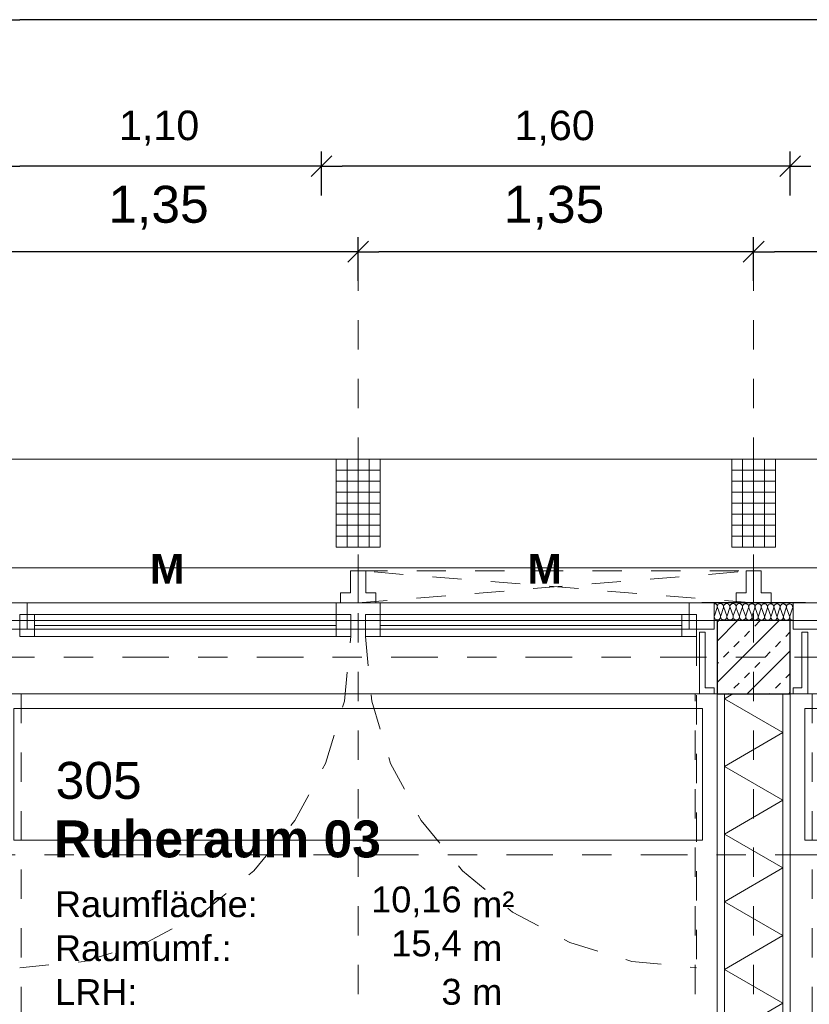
# Model space of a CAD drawing. Header units: metres. Extents: x -45.2 to 14.3, y -31.8 to 10.2.
# Tile 134 of 148: x -10.6 to -7.9, y -1.2 to 2.2. Entities that reach past the tile are written whole.
import ezdxf

# ---------------------------------------------------------------- set-up
doc = ezdxf.new("R2010")
doc.units = ezdxf.units.M
doc.header["$LTSCALE"] = 0.05
for name, pattern in [('1600.2032', [1.6, 0.8, -0.8]), ('Achsen 01', [5.291531, 3.175, -1.058062, 0.352704, -0.705764]), ('gestrichelt - 01', [2, 1, -1]), ('ISO-07 Punktiert', [0.889, 0.127, -0.762]), ('Raster 01', [2, 1, -1]), ('VW-01 Strichlinie kurz', [2, 1, -1])]:
    doc.linetypes.add(name, pattern=pattern)
doc.layers.get('0').update_dxf_attribs({"lineweight": 25})
for name, color, linetype, lineweight, true_color in [('013_Beton und Stahlbetonarbeiten-000 Brüstung', 7, 'Continuous', 9, 0xa6a6a6), ('014_Fassadenarbeiten-000 Aufsicht Betonfertigteile', 7, 'Continuous', 9, 0xc0c0c0), ('014_Fassadenarbeiten-330 mineralische Dämmung', 7, 'Continuous', 9, 0x666666), ('030_Sonnenschutzarbeiten-Bemassung', 7, 'Continuous', 13, 0xff6633), ('030_Sonnenschutzarbeiten-Grundriss', 7, 'Continuous', 13, 0x555555), ('032_Metallarbeiten-Fenster', 7, 'Continuous', 13, 0x444444), ('039_Trockenbauarbeiten-340 Dämmung', 7, 'Continuous', 9, 0xc0c0c0), ('AV1-Achsen', 1, 'Achsen 01', 18, 0xff0000), ('AV1-Einrichtung', 7, 'Continuous', 9, 0xa6a6a6), ('AV1-Raster', 7, 'Raster 01', 9, 0xa6a6a6)]:
    doc.layers.add(name, color=color, linetype=linetype, lineweight=lineweight, true_color=true_color)
for name, color, linetype, lineweight in [('013_Beton und Stahlbetonarbeiten-000 Unterzüge', 7, 'ISO-07 Punktiert', 13), ('013_Beton und Stahlbetonarbeiten-330 Außenstützen', 7, 'Continuous', 25), ('014_Fassadenarbeiten-330 Betonfertigteile vertikal', 7, 'Continuous', 9), ('027_Tischlerarbeiten-330 Innenfensterbänke', 7, 'Continuous', 9), ('030_Sonnenschutzarbeiten-Kasten+Behang', 7, 'Continuous', 5), ('030_Sonnenschutzarbeiten-Motor', 7, 'Continuous', 5), ('039_Trockenbauarbeiten-340 Gipskarton', 7, 'Continuous', 9), ('AV1-Schnitt Achsen', 7, 'Achsen 01', 18), ('AV1-Stempel-Raumstempel', 7, 'Continuous', 9), ('Bemaßung-Bemaßung', 7, 'Continuous', 9)]:
    doc.layers.add(name, color=color, linetype=linetype, lineweight=lineweight)
doc.styles.add('Arial', font='arial.ttf')
doc.styles.add('Arial (bold)', font='arialbd.ttf')

msp = doc.modelspace()

# ---------------------------------------------------------------- linework, layer by layer
at = {"color": 0, "linetype": 'ByBlock', "lineweight": -2}
for p, q in [((-10.675, 2.175), (-10.6043, 2.175)), ((-10.675, 1.675), (-10.6043, 1.675)), ((-9.575, 1.675), (-9.6457, 1.675)), ((-9.575, 1.675), (-9.5043, 1.675)), ((-7.975, 1.675), (-8.0457, 1.675)), ((-7.975, 1.675), (-7.9043, 1.675)), ((-9.45, 1.3835), (-9.5207, 1.3835)), ((-9.45, 1.3835), (-9.3793, 1.3835)), ((-8.1, 1.3835), (-8.1707, 1.3835)), ((-8.1, 1.3835), (-8.0293, 1.3835))]:
    msp.add_line(p, q, dxfattribs=at)
at = {"color": 0, "linetype": 'Continuous', "lineweight": 15}
for p, q in [((-9.5396, 1.7104), (-9.6104, 1.6396)), ((-9.6104, 1.6396), (-9.5396, 1.7104)), ((-7.9396, 1.7104), (-8.0104, 1.6396)), ((-8.0104, 1.6396), (-7.9396, 1.7104)), ((-9.4146, 1.4188), (-9.4854, 1.3481)), ((-9.4854, 1.3481), (-9.4146, 1.4188)), ((-8.0646, 1.4188), (-8.1354, 1.3481)), ((-8.1354, 1.3481), (-8.0646, 1.4188))]:
    msp.add_line(p, q, dxfattribs=at)
at = {"layer": '013_Beton und Stahlbetonarbeiten-000 Brüstung'}
for points in [[(-10.675, -0.125), (-10.675, 0.125), (-8.225, 0.125), (-8.225, -0.125)], [(-7.975, -0.125), (-7.975, 0.125), (-5.525, 0.125), (-5.525, -0.125)]]:
    msp.add_lwpolyline(points, close=True, dxfattribs=at)
at = {"layer": '013_Beton und Stahlbetonarbeiten-000 Unterzüge', "linetype": 'VW-01 Strichlinie kurz'}
for points in [[(-8.225, 0.125), (-8.225, -0.125), (-10.675, -0.125), (-10.675, 0.125)], [(-5.525, 0.125), (-5.525, -0.125), (-7.975, -0.125), (-7.975, 0.125)], [(-11, -5.525), (-11, -0.125), (-10.6, -0.125), (-10.6, -5.525)], [(-8.3, -7.95), (-8.3, -0.125), (-7.9, -0.125), (-7.9, -7.95)]]:
    msp.add_lwpolyline(points, close=True, dxfattribs=at)
at = {"layer": '013_Beton und Stahlbetonarbeiten-330 Außenstützen', "color": 251, "linetype": 'Continuous', "lineweight": 13, "true_color": 0x4c4c4c}
for p, q in [((-8.0132, 0.125), (-8.225, -0.0868)), ((-8.1547, 0.125), (-8.225, 0.0547)), ((-8.225, 0.1189), (-8.2201, 0.1237)), ((-8.0964, 0.1061), (-8.0787, 0.1237)), ((-8.1317, 0.0707), (-8.1141, 0.0884)), ((-7.9903, 0.0707), (-7.975, 0.086)), ((-8.1671, 0.0354), (-8.1494, 0.053)), ((-8.0257, 0.0354), (-8.008, 0.053)), ((-8.2024, 0), (-8.1848, 0.0177)), ((-7.975, 0.0218), (-8.1218, -0.125)), ((-8.061, 0), (-8.0433, 0.0177)), ((-8.225, -0.0226), (-8.2201, -0.0177)), ((-8.0964, -0.0354), (-8.0787, -0.0177)), ((-8.1317, -0.0707), (-8.1141, -0.053)), ((-7.9903, -0.0707), (-7.975, -0.0554)), ((-8.1671, -0.1061), (-8.1494, -0.0884)), ((-8.0257, -0.1061), (-8.008, -0.0884)), ((-8.186, -0.125), (-8.1848, -0.1237)), ((-8.0446, -0.125), (-8.0433, -0.1237)), ((-7.975, -0.1196), (-7.9804, -0.125))]:
    msp.add_line(p, q, dxfattribs=at)
at = {"layer": '013_Beton und Stahlbetonarbeiten-330 Außenstützen'}
msp.add_lwpolyline([(-7.975, 0.125), (-8.225, 0.125), (-8.225, -0.125), (-7.975, -0.125)], close=True, dxfattribs=at)
at = {"layer": '014_Fassadenarbeiten-000 Aufsicht Betonfertigteile'}
msp.add_lwpolyline([(-39.455, 0.305), (0.305, 0.305), (0.675, 0.675), (-39.825, 0.675)], close=True, dxfattribs=at)
at = {"layer": '014_Fassadenarbeiten-330 Betonfertigteile vertikal', "color": 8, "linetype": 'Continuous', "lineweight": 9, "true_color": 0x808080}
for p, q in [((-9.4875, 0.675), (-9.4875, 0.375)), ((-9.45, 0.675), (-9.45, 0.375)), ((-9.4125, 0.675), (-9.4125, 0.375)), ((-8.1375, 0.675), (-8.1375, 0.375)), ((-8.1, 0.675), (-8.1, 0.375)), ((-8.0625, 0.675), (-8.0625, 0.375))]:
    msp.add_line(p, q, dxfattribs=at)
at = {"layer": '014_Fassadenarbeiten-330 Betonfertigteile vertikal', "color": 8, "linetype": 'Continuous', "lineweight": 13, "true_color": 0x808080}
for p, q in [((-9.525, 0.6375), (-9.375, 0.6375)), ((-8.175, 0.6375), (-8.025, 0.6375)), ((-9.525, 0.6), (-9.375, 0.6)), ((-8.175, 0.6), (-8.025, 0.6)), ((-9.525, 0.5625), (-9.375, 0.5625)), ((-8.175, 0.5625), (-8.025, 0.5625)), ((-9.525, 0.525), (-9.375, 0.525)), ((-8.175, 0.525), (-8.025, 0.525)), ((-9.525, 0.4875), (-9.375, 0.4875)), ((-8.175, 0.4875), (-8.025, 0.4875)), ((-9.525, 0.45), (-9.375, 0.45)), ((-8.175, 0.45), (-8.025, 0.45)), ((-9.525, 0.4125), (-9.375, 0.4125)), ((-8.175, 0.4125), (-8.025, 0.4125))]:
    msp.add_line(p, q, dxfattribs=at)
at = {"layer": '014_Fassadenarbeiten-330 Betonfertigteile vertikal'}
for points in [[(-9.525, 0.675), (-9.375, 0.675), (-9.375, 0.375), (-9.525, 0.375)], [(-8.175, 0.675), (-8.025, 0.675), (-8.025, 0.375), (-8.175, 0.375)]]:
    msp.add_lwpolyline(points, close=True, dxfattribs=at)
at = {"layer": '014_Fassadenarbeiten-330 mineralische Dämmung'}
for points in [[(-8.2348, 0.1832), (-8.2328, 0.183), (-8.2309, 0.1824), (-8.229, 0.1815), (-8.2274, 0.1803), (-8.2261, 0.1788), (-8.2251, 0.177), (-8.2244, 0.1751), (-8.2241, 0.1731), (-8.2241, 0.1711), (-8.2246, 0.1691), (-8.2337, 0.1412), (-8.2337, 0.1412), (-8.2342, 0.1392), (-8.2342, 0.1372), (-8.2339, 0.1352), (-8.2333, 0.1333), (-8.2323, 0.1316), (-8.2309, 0.13), (-8.2293, 0.1288), (-8.2276, 0.1279), (-8.2256, 0.1273), (-8.2236, 0.1271), (-8.2216, 0.1273), (-8.2197, 0.1278), (-8.2179, 0.1287), (-8.2163, 0.13), (-8.2149, 0.1315), (-8.2139, 0.1332), (-8.2132, 0.1351), (-8.2129, 0.1371), (-8.2129, 0.1391), (-8.2133, 0.141), (-8.2235, 0.1691), (-8.2235, 0.1691), (-8.2239, 0.1711), (-8.224, 0.1731), (-8.2237, 0.1751), (-8.223, 0.177), (-8.2219, 0.1787), (-8.2206, 0.1802), (-8.219, 0.1814), (-8.2172, 0.1823), (-8.2152, 0.1829), (-8.2132, 0.183), (-8.2112, 0.1828), (-8.2093, 0.1823), (-8.2075, 0.1814), (-8.2059, 0.1801), (-8.2046, 0.1786), (-8.2036, 0.1769), (-8.2029, 0.175), (-8.2026, 0.173), (-8.2027, 0.171), (-8.2031, 0.169), (-8.2123, 0.141), (-8.2123, 0.141), (-8.2127, 0.1391), (-8.2128, 0.1371), (-8.2125, 0.1351), (-8.2118, 0.1332), (-8.2108, 0.1314), (-8.2095, 0.1299), (-8.2079, 0.1287), (-8.2061, 0.1278), (-8.2042, 0.1272), (-8.2022, 0.127), (-8.2002, 0.1272), (-8.1982, 0.1277), (-8.1964, 0.1286), (-8.1948, 0.1298), (-8.1935, 0.1313), (-8.1924, 0.1331), (-8.1917, 0.135), (-8.1914, 0.1369), (-8.1915, 0.139), (-8.1919, 0.1409), (-8.2021, 0.169), (-8.2021, 0.169), (-8.2025, 0.171), (-8.2025, 0.173), (-8.2022, 0.175), (-8.2015, 0.1768), (-8.2005, 0.1786), (-8.1991, 0.1801), (-8.1975, 0.1813), (-8.1957, 0.1822), (-8.1938, 0.1827), (-8.1918, 0.1829), (-8.1898, 0.1827), (-8.1879, 0.1822), (-8.1861, 0.1812), (-8.1845, 0.18), (-8.1832, 0.1785), (-8.1821, 0.1767), (-8.1815, 0.1748), (-8.1812, 0.1728), (-8.1812, 0.1708), (-8.1817, 0.1689)], [(-8.2235, 0.1691), (-8.2239, 0.1711), (-8.224, 0.1731), (-8.2237, 0.1751), (-8.223, 0.177), (-8.2219, 0.1787), (-8.2206, 0.1802), (-8.219, 0.1814), (-8.2172, 0.1823), (-8.2152, 0.1829), (-8.2132, 0.183), (-8.2112, 0.1828), (-8.2093, 0.1823), (-8.2075, 0.1814), (-8.2059, 0.1801), (-8.2046, 0.1786), (-8.2036, 0.1769), (-8.2029, 0.175), (-8.2026, 0.173), (-8.2027, 0.171), (-8.2031, 0.169), (-8.2123, 0.141), (-8.2123, 0.141), (-8.2127, 0.1391), (-8.2128, 0.1371), (-8.2125, 0.1351), (-8.2118, 0.1332), (-8.2108, 0.1314), (-8.2095, 0.1299), (-8.2079, 0.1287), (-8.2061, 0.1278), (-8.2042, 0.1272), (-8.2022, 0.127), (-8.2002, 0.1272), (-8.1982, 0.1277), (-8.1964, 0.1286), (-8.1948, 0.1298), (-8.1935, 0.1313), (-8.1924, 0.1331), (-8.1917, 0.135), (-8.1914, 0.1369), (-8.1915, 0.139), (-8.1919, 0.1409), (-8.2021, 0.169), (-8.2021, 0.169), (-8.2025, 0.171), (-8.2025, 0.173), (-8.2022, 0.175), (-8.2015, 0.1768), (-8.2005, 0.1786), (-8.1991, 0.1801), (-8.1975, 0.1813), (-8.1957, 0.1822), (-8.1938, 0.1827), (-8.1918, 0.1829), (-8.1898, 0.1827), (-8.1879, 0.1822), (-8.1861, 0.1812), (-8.1845, 0.18), (-8.1832, 0.1785), (-8.1821, 0.1767), (-8.1815, 0.1748), (-8.1812, 0.1728), (-8.1812, 0.1708), (-8.1817, 0.1689), (-8.1908, 0.1409), (-8.1908, 0.1409), (-8.1913, 0.139), (-8.1914, 0.1369), (-8.191, 0.1349), (-8.1904, 0.1331), (-8.1894, 0.1313), (-8.188, 0.1298), (-8.1864, 0.1286), (-8.1847, 0.1276), (-8.1827, 0.1271), (-8.1807, 0.1269), (-8.1787, 0.127), (-8.1768, 0.1276), (-8.175, 0.1285), (-8.1734, 0.1297), (-8.172, 0.1312), (-8.171, 0.1329), (-8.1703, 0.1348), (-8.17, 0.1368), (-8.17, 0.1388), (-8.1704, 0.1408), (-8.1806, 0.1689), (-8.1806, 0.1689), (-8.181, 0.1708), (-8.1811, 0.1728), (-8.1808, 0.1748), (-8.1801, 0.1767), (-8.179, 0.1784), (-8.1777, 0.1799), (-8.1761, 0.1812), (-8.1743, 0.1821), (-8.1723, 0.1826), (-8.1703, 0.1828), (-8.1683, 0.1826), (-8.1664, 0.182), (-8.1646, 0.1811), (-8.163, 0.1799), (-8.1617, 0.1783), (-8.1607, 0.1766), (-8.16, 0.1747), (-8.1597, 0.1727), (-8.1598, 0.1707), (-8.1602, 0.1687), (-8.1694, 0.1408), (-8.1694, 0.1408), (-8.1698, 0.1388), (-8.1699, 0.1368), (-8.1696, 0.1348), (-8.1689, 0.1329), (-8.1679, 0.1312), (-8.1666, 0.1297), (-8.165, 0.1284), (-8.1632, 0.1275), (-8.1613, 0.1269), (-8.1593, 0.1267), (-8.1573, 0.1269), (-8.1553, 0.1275), (-8.1535, 0.1284), (-8.1519, 0.1296), (-8.1506, 0.1311), (-8.1495, 0.1328), (-8.1488, 0.1347), (-8.1485, 0.1367), (-8.1486, 0.1387), (-8.149, 0.1407), (-8.1592, 0.1687), (-8.1592, 0.1687), (-8.1596, 0.1707), (-8.1596, 0.1727), (-8.1593, 0.1747), (-8.1586, 0.1766), (-8.1576, 0.1783), (-8.1562, 0.1798), (-8.1546, 0.181), (-8.1528, 0.1819), (-8.1509, 0.1825), (-8.1489, 0.1827), (-8.1469, 0.1825), (-8.145, 0.1819), (-8.1432, 0.181), (-8.1416, 0.1797), (-8.1403, 0.1782), (-8.1392, 0.1765), (-8.1386, 0.1746), (-8.1383, 0.1726), (-8.1383, 0.1706), (-8.1388, 0.1686), (-8.1479, 0.1407), (-8.1479, 0.1407), (-8.1484, 0.1387), (-8.1485, 0.1367), (-8.1481, 0.1347), (-8.1475, 0.1328), (-8.1465, 0.1311), (-8.1451, 0.1295), (-8.1435, 0.1283), (-8.1418, 0.1274), (-8.1398, 0.1268), (-8.1378, 0.1266), (-8.1358, 0.1268), (-8.1339, 0.1273), (-8.1321, 0.1282), (-8.1305, 0.1295), (-8.1291, 0.131), (-8.1281, 0.1327), (-8.1274, 0.1346), (-8.1271, 0.1366), (-8.1271, 0.1386), (-8.1275, 0.1405), (-8.1377, 0.1686), (-8.1377, 0.1686), (-8.1381, 0.1706), (-8.1382, 0.1726), (-8.1379, 0.1746), (-8.1372, 0.1765), (-8.1361, 0.1782), (-8.1348, 0.1797), (-8.1332, 0.1809), (-8.1314, 0.1818), (-8.1294, 0.1824), (-8.1274, 0.1825), (-8.1254, 0.1823), (-8.1235, 0.1818), (-8.1217, 0.1808), (-8.1201, 0.1796), (-8.1188, 0.1781), (-8.1178, 0.1764), (-8.1171, 0.1745), (-8.1168, 0.1725), (-8.1169, 0.1704), (-8.1173, 0.1685), (-8.1265, 0.1405), (-8.1265, 0.1405), (-8.1269, 0.1386), (-8.127, 0.1366), (-8.1267, 0.1346), (-8.126, 0.1327), (-8.125, 0.1309), (-8.1237, 0.1294), (-8.1221, 0.1282), (-8.1203, 0.1272), (-8.1184, 0.1267), (-8.1164, 0.1265), (-8.1144, 0.1267), (-8.1124, 0.1272), (-8.1106, 0.1281), (-8.109, 0.1293), (-8.1077, 0.1308), (-8.1066, 0.1326), (-8.1059, 0.1344), (-8.1056, 0.1364), (-8.1057, 0.1384), (-8.1061, 0.1404), (-8.1163, 0.1685), (-8.1163, 0.1685), (-8.1167, 0.1704), (-8.1167, 0.1725), (-8.1164, 0.1744), (-8.1157, 0.1763), (-8.1147, 0.1781), (-8.1133, 0.1796), (-8.1117, 0.1808), (-8.1099, 0.1817), (-8.108, 0.1822), (-8.106, 0.1824), (-8.104, 0.1822), (-8.1021, 0.1816), (-8.1003, 0.1807), (-8.0987, 0.1795), (-8.0974, 0.178), (-8.0963, 0.1762), (-8.0957, 0.1743), (-8.0954, 0.1723), (-8.0954, 0.1703), (-8.0959, 0.1684), (-8.105, 0.1404), (-8.105, 0.1404), (-8.1055, 0.1384), (-8.1056, 0.1364), (-8.1052, 0.1344), (-8.1046, 0.1325), (-8.1036, 0.1308), (-8.1022, 0.1293), (-8.1006, 0.128), (-8.0989, 0.1271), (-8.0969, 0.1266), (-8.0949, 0.1263), (-8.0929, 0.1265), (-8.091, 0.1271), (-8.0892, 0.128), (-8.0876, 0.1292), (-8.0862, 0.1307), (-8.0852, 0.1324), (-8.0845, 0.1343), (-8.0842, 0.1363), (-8.0842, 0.1383), (-8.0846, 0.1403), (-8.0948, 0.1684), (-8.0948, 0.1684), (-8.0952, 0.1703), (-8.0953, 0.1723), (-8.095, 0.1743), (-8.0943, 0.1762), (-8.0932, 0.1779), (-8.0919, 0.1794), (-8.0903, 0.1807), (-8.0885, 0.1816), (-8.0865, 0.1821), (-8.0845, 0.1823), (-8.0825, 0.1821), (-8.0806, 0.1815), (-8.0788, 0.1806), (-8.0772, 0.1794), (-8.0759, 0.1778), (-8.0749, 0.1761), (-8.0742, 0.1742), (-8.0739, 0.1722), (-8.074, 0.1702), (-8.0744, 0.1682), (-8.0836, 0.1403), (-8.0836, 0.1403), (-8.084, 0.1383), (-8.0841, 0.1363), (-8.0838, 0.1343), (-8.0831, 0.1324), (-8.0821, 0.1307), (-8.0808, 0.1292), (-8.0792, 0.1279), (-8.0774, 0.127), (-8.0755, 0.1264), (-8.0735, 0.1262), (-8.0715, 0.1264), (-8.0695, 0.127), (-8.0677, 0.1279), (-8.0661, 0.1291), (-8.0648, 0.1306), (-8.0637, 0.1323), (-8.063, 0.1342), (-8.0627, 0.1362), (-8.0628, 0.1382), (-8.0632, 0.1402), (-8.0734, 0.1682), (-8.0734, 0.1682), (-8.0738, 0.1702), (-8.0738, 0.1722), (-8.0735, 0.1742), (-8.0728, 0.1761), (-8.0718, 0.1778), (-8.0704, 0.1793), (-8.0688, 0.1805), (-8.067, 0.1814), (-8.0651, 0.182), (-8.0631, 0.1822), (-8.0611, 0.182), (-8.0592, 0.1814), (-8.0574, 0.1805), (-8.0558, 0.1792), (-8.0545, 0.1777), (-8.0534, 0.176), (-8.0528, 0.1741), (-8.0525, 0.1721), (-8.0525, 0.1701), (-8.053, 0.1681), (-8.0621, 0.1402), (-8.0621, 0.1402), (-8.0626, 0.1382), (-8.0627, 0.1362), (-8.0623, 0.1342), (-8.0617, 0.1323), (-8.0607, 0.1306), (-8.0593, 0.129), (-8.0577, 0.1278), (-8.056, 0.1269), (-8.054, 0.1263), (-8.052, 0.1261), (-8.05, 0.1263), (-8.0481, 0.1268), (-8.0463, 0.1277), (-8.0447, 0.129), (-8.0433, 0.1305), (-8.0423, 0.1322), (-8.0416, 0.1341), (-8.0413, 0.1361), (-8.0413, 0.1381), (-8.0417, 0.14), (-8.0519, 0.1681), (-8.0519, 0.1681), (-8.0523, 0.1701), (-8.0524, 0.1721), (-8.0521, 0.1741), (-8.0514, 0.176), (-8.0503, 0.1777), (-8.049, 0.1792), (-8.0474, 0.1804), (-8.0456, 0.1813), (-8.0437, 0.1819), (-8.0416, 0.182), (-8.0396, 0.1818), (-8.0377, 0.1813), (-8.0359, 0.1803), (-8.0343, 0.1791), (-8.033, 0.1776), (-8.032, 0.1758), (-8.0313, 0.1739), (-8.031, 0.172), (-8.0311, 0.1699), (-8.0315, 0.168), (-8.0407, 0.14), (-8.0407, 0.14), (-8.0411, 0.1381), (-8.0412, 0.1361), (-8.0409, 0.1341), (-8.0402, 0.1322), (-8.0392, 0.1304), (-8.0379, 0.1289), (-8.0363, 0.1277), (-8.0345, 0.1267), (-8.0326, 0.1262), (-8.0306, 0.126), (-8.0286, 0.1261), (-8.0266, 0.1267), (-8.0248, 0.1276), (-8.0232, 0.1288), (-8.0219, 0.1303), (-8.0208, 0.1321), (-8.0202, 0.1339), (-8.0198, 0.1359), (-8.0199, 0.1379), (-8.0203, 0.1399), (-8.0305, 0.168), (-8.0305, 0.168), (-8.0309, 0.1699), (-8.0309, 0.172), (-8.0306, 0.1739), (-8.0299, 0.1758), (-8.0289, 0.1776), (-8.0275, 0.1791), (-8.0259, 0.1803), (-8.0241, 0.1812), (-8.0222, 0.1817), (-8.0202, 0.1819), (-8.0182, 0.1817), (-8.0163, 0.1811), (-8.0145, 0.1802), (-8.0129, 0.179), (-8.0116, 0.1775), (-8.0105, 0.1757), (-8.0099, 0.1738), (-8.0096, 0.1718), (-8.0096, 0.1698), (-8.0101, 0.1679), (-8.0192, 0.1399), (-8.0192, 0.1399), (-8.0197, 0.1379), (-8.0198, 0.1359), (-8.0195, 0.1339), (-8.0188, 0.132), (-8.0178, 0.1303), (-8.0164, 0.1288), (-8.0148, 0.1275), (-8.0131, 0.1266), (-8.0111, 0.126), (-8.0091, 0.1258), (-8.0071, 0.126), (-8.0052, 0.1266), (-8.0034, 0.1275), (-8.0018, 0.1287), (-8.0004, 0.1302), (-7.9994, 0.1319), (-7.9987, 0.1338), (-7.9984, 0.1358), (-7.9984, 0.1378), (-7.9988, 0.1398), (-8.009, 0.1678), (-8.009, 0.1678), (-8.0095, 0.1698), (-8.0095, 0.1718), (-8.0092, 0.1738), (-8.0085, 0.1757), (-8.0074, 0.1774), (-8.0061, 0.1789), (-8.0045, 0.1802), (-8.0027, 0.1811), (-8.0008, 0.1816), (-7.9987, 0.1818), (-7.9967, 0.1816), (-7.9948, 0.181), (-7.993, 0.1801), (-7.9914, 0.1788), (-7.9901, 0.1773), (-7.9891, 0.1756), (-7.9884, 0.1737), (-7.9881, 0.1717), (-7.9882, 0.1697), (-7.9886, 0.1677), (-7.9978, 0.1398), (-7.9978, 0.1398), (-7.9982, 0.1378), (-7.9983, 0.1358), (-7.998, 0.1338), (-7.9973, 0.1319), (-7.9963, 0.1302), (-7.995, 0.1287), (-7.9934, 0.1274), (-7.9916, 0.1265), (-7.9897, 0.1259), (-7.9877, 0.1257), (-7.9857, 0.1259), (-7.9837, 0.1264), (-7.9819, 0.1273), (-7.9803, 0.1286), (-7.979, 0.1301), (-7.9779, 0.1318), (-7.9773, 0.1337), (-7.9769, 0.1357), (-7.977, 0.1377), (-7.9774, 0.1397)], [(-8.0305, 0.168), (-8.0309, 0.1698), (-8.031, 0.1718), (-8.0307, 0.1737), (-8.0301, 0.1755), (-8.0292, 0.1772), (-8.028, 0.1787), (-8.0265, 0.1799), (-8.0265, 0.1799), (-8.0248, 0.1809), (-8.023, 0.1815), (-8.0212, 0.1819), (-8.0192, 0.1819), (-8.0174, 0.1815), (-8.0156, 0.1808), (-8.0139, 0.1798), (-8.0139, 0.1798), (-8.0125, 0.1786), (-8.0113, 0.1771), (-8.0104, 0.1754), (-8.0098, 0.1735), (-8.0096, 0.1716), (-8.0096, 0.1697), (-8.0101, 0.1679), (-8.0192, 0.1399), (-8.0192, 0.1399), (-8.0197, 0.138), (-8.0198, 0.1361), (-8.0195, 0.1342), (-8.0189, 0.1324), (-8.018, 0.1307), (-8.0168, 0.1292), (-8.0154, 0.1279), (-8.0154, 0.1279), (-8.0138, 0.1269), (-8.012, 0.1262), (-8.0101, 0.1259), (-8.0082, 0.1259), (-8.0063, 0.1262), (-8.0045, 0.1269), (-8.0028, 0.1278), (-8.0028, 0.1278), (-8.0014, 0.1291), (-8.0002, 0.1306), (-7.9992, 0.1323), (-7.9986, 0.1341), (-7.9984, 0.136), (-7.9984, 0.1379), (-7.9988, 0.1398), (-8.009, 0.1678), (-8.009, 0.1678), (-8.0094, 0.1697), (-8.0095, 0.1716), (-8.0092, 0.1735), (-8.0086, 0.1754), (-8.0077, 0.177), (-8.0065, 0.1785), (-8.005, 0.1798), (-8.005, 0.1798), (-8.0034, 0.1808), (-8.0016, 0.1814), (-7.9997, 0.1818), (-7.9978, 0.1817), (-7.9959, 0.1814), (-7.9941, 0.1807), (-7.9925, 0.1797), (-7.9925, 0.1797), (-7.991, 0.1784), (-7.9898, 0.1769), (-7.9889, 0.1752), (-7.9884, 0.1734), (-7.9881, 0.1715), (-7.9882, 0.1696), (-7.9886, 0.1677), (-7.9978, 0.1398), (-7.9978, 0.1398), (-7.9982, 0.1379), (-7.9983, 0.136), (-7.9981, 0.1341), (-7.9975, 0.1323), (-7.9966, 0.1306), (-7.9954, 0.1291), (-7.994, 0.1278), (-7.994, 0.1278), (-7.9923, 0.1268), (-7.9905, 0.1261), (-7.9886, 0.1258), (-7.9867, 0.1258), (-7.9848, 0.1261), (-7.983, 0.1268), (-7.9814, 0.1277), (-7.9814, 0.1277), (-7.9799, 0.129), (-7.9787, 0.1305), (-7.9778, 0.1322), (-7.9772, 0.134), (-7.9769, 0.1359), (-7.977, 0.1378), (-7.9774, 0.1397), (-7.9876, 0.1677), (-7.9876, 0.1677), (-7.988, 0.1696), (-7.9881, 0.1715), (-7.9878, 0.1734), (-7.9872, 0.1752), (-7.9863, 0.1769), (-7.9851, 0.1784), (-7.9836, 0.1797), (-7.9836, 0.1797), (-7.9819, 0.1806), (-7.9801, 0.1813), (-7.9783, 0.1816), (-7.9763, 0.1816), (-7.9745, 0.1813), (-7.9727, 0.1806), (-7.971, 0.1796), (-7.971, 0.1796), (-7.9696, 0.1783), (-7.9684, 0.1768), (-7.9675, 0.1751), (-7.9669, 0.1733), (-7.9667, 0.1714), (-7.9667, 0.1695), (-7.9672, 0.1676), (-7.9763, 0.1397), (-7.9763, 0.1397), (-7.9768, 0.1378), (-7.9769, 0.1359), (-7.9766, 0.1339), (-7.976, 0.1321), (-7.9751, 0.1304), (-7.9739, 0.1289), (-7.9725, 0.1276), (-7.9708, 0.1266), (-7.969, 0.126), (-7.9671, 0.1256), (-7.9652, 0.1256)], [(-7.9649, 0.1767), (-7.9658, 0.175), (-7.9664, 0.1732), (-7.9666, 0.1713), (-7.9665, 0.1695), (-7.9661, 0.1676), (-7.9649, 0.1643)]]:
    msp.add_lwpolyline(points, dxfattribs=at)
at = {"layer": '027_Tischlerarbeiten-330 Innenfensterbänke'}
for points in [[(-8.235, -0.125), (-8.235, -0.105), (-8.265, -0.105), (-8.265, 0.085), (-8.285, 0.085), (-8.285, -0.125)], [(-7.965, -0.125), (-7.965, -0.105), (-7.935, -0.105), (-7.935, 0.085), (-7.915, 0.085), (-7.915, -0.125)]]:
    msp.add_lwpolyline(points, close=True, dxfattribs=at)
at = {"layer": '030_Sonnenschutzarbeiten-Bemassung', "color": 0, "lineweight": -2}
for p, q in [((-9.45, 1.2835), (-9.45, 1.4335)), ((-9.45, 1.2835), (-9.45, 1.4335)), ((-8.1, 1.2835), (-8.1, 1.4335)), ((-8.1, 1.2835), (-8.1, 1.4335)), ((-9.5207, 1.3835), (-10.7293, 1.3835)), ((-8.1707, 1.3835), (-9.3793, 1.3835)), ((-6.8207, 1.3835), (-8.0293, 1.3835))]:
    msp.add_line(p, q, dxfattribs=at)
at = {"layer": '030_Sonnenschutzarbeiten-Grundriss', "color": 251, "true_color": 0x555555}
for points in [[(-9.45, 0.295), (-9.476, 0.295), (-9.476, 0.22), (-9.51, 0.22), (-9.51, 0.185), (-9.45, 0.185)], [(-9.45, 0.295), (-9.424, 0.295), (-9.424, 0.22), (-9.39, 0.22), (-9.39, 0.185), (-9.45, 0.185)], [(-8.1, 0.295), (-8.126, 0.295), (-8.126, 0.22), (-8.16, 0.22), (-8.16, 0.185), (-8.1, 0.185)], [(-8.1, 0.295), (-8.074, 0.295), (-8.074, 0.22), (-8.04, 0.22), (-8.04, 0.185), (-8.1, 0.185)]]:
    msp.add_lwpolyline(points, close=True, dxfattribs=at)
at = {"layer": '030_Sonnenschutzarbeiten-Kasten+Behang', "color": 1, "linetype": '1600.2032', "lineweight": 18, "true_color": 0xff0000}
for p, q in [((-9.45, 0.185), (-8.1, 0.295)), ((-8.1, 0.185), (-9.45, 0.295))]:
    msp.add_line(p, q, dxfattribs=at)
at = {"layer": '030_Sonnenschutzarbeiten-Kasten+Behang', "color": 1, "linetype": 'Continuous', "lineweight": 18, "true_color": 0xff0000}
for points in [[(-9.476, 0.22), (-9.51, 0.22), (-9.51, 0.185), (-9.45, 0.185), (-9.45, 0.295), (-9.476, 0.295)], [(-9.424, 0.22), (-9.39, 0.22), (-9.39, 0.185), (-9.45, 0.185), (-9.45, 0.295), (-9.424, 0.295)], [(-8.126, 0.22), (-8.16, 0.22), (-8.16, 0.185), (-8.1, 0.185), (-8.1, 0.295), (-8.126, 0.295)], [(-8.074, 0.22), (-8.04, 0.22), (-8.04, 0.185), (-8.1, 0.185), (-8.1, 0.295), (-8.074, 0.295)]]:
    msp.add_lwpolyline(points, close=True, dxfattribs=at)
at = {"layer": '030_Sonnenschutzarbeiten-Kasten+Behang', "color": 1, "linetype": '1600.2032', "lineweight": 18, "true_color": 0xff0000}
msp.add_lwpolyline([(-8.1, 0.185), (-9.45, 0.185), (-9.45, 0.295), (-8.1, 0.295)], close=True, dxfattribs=at)
at = {"layer": '032_Metallarbeiten-Fenster', "color": 7, "lineweight": 18}
for p, q in [((-10.555, 0.1075), (-9.525, 0.1075)), ((-8.345, 0.1075), (-9.375, 0.1075))]:
    msp.add_line(p, q, dxfattribs=at)
at = {"layer": '032_Metallarbeiten-Fenster', "color": 7, "linetype": 'gestrichelt - 01', "lineweight": 18}
msp.add_line((-8.295, 0.07), (-8.295, -1.06), dxfattribs=at)
at = {"layer": '032_Metallarbeiten-Fenster', "color": 7, "lineweight": 18}
for points in [[(-10.665, 0.095), (-10.58, 0.095), (-10.58, 0.185), (-10.665, 0.185)], [(-10.58, 0.095), (-10.58, 0.185), (-8.32, 0.185), (-8.32, 0.095)], [(-9.525, 0.185), (-9.375, 0.185), (-9.375, 0.095), (-9.525, 0.095)], [(-8.32, 0.185), (-8.32, 0.095), (-8.235, 0.095), (-8.235, 0.185)], [(-7.965, 0.095), (-7.88, 0.095), (-7.88, 0.185), (-7.965, 0.185)], [(-10.605, 0.145), (-10.555, 0.145), (-10.555, 0.07), (-10.605, 0.07)], [(-10.555, 0.145), (-9.525, 0.145), (-9.525, 0.07), (-10.555, 0.07)], [(-9.525, 0.145), (-9.475, 0.145), (-9.475, 0.07), (-9.525, 0.07)], [(-9.375, 0.145), (-9.425, 0.145), (-9.425, 0.07), (-9.375, 0.07)], [(-8.345, 0.145), (-9.375, 0.145), (-9.375, 0.07), (-8.345, 0.07)], [(-8.295, 0.145), (-8.345, 0.145), (-8.345, 0.07), (-8.295, 0.07)]]:
    msp.add_lwpolyline(points, close=True, dxfattribs=at)
at = {"layer": '032_Metallarbeiten-Fenster', "color": 7, "linetype": 'Continuous', "lineweight": 9}
msp.add_lwpolyline([(-7.9231, 0.185), (-8.2769, 0.185), (-8.2769, 0.187), (-7.9231, 0.187)], close=True, dxfattribs=at)
at = {"layer": '032_Metallarbeiten-Fenster', "color": 7, "linetype": 'gestrichelt - 01', "lineweight": 18}
for points in [[(-10.605, -1.06), (-10.3845, -1.0383), (-10.1726, -0.974), (-9.9772, -0.8696), (-9.806, -0.729), (-9.6654, -0.5578), (-9.561, -0.3624), (-9.4967, -0.1505), (-9.475, 0.07)], [(-9.425, 0.07), (-9.4033, -0.1505), (-9.339, -0.3624), (-9.2346, -0.5578), (-9.094, -0.729), (-8.9228, -0.8696), (-8.7274, -0.974), (-8.5155, -1.0383), (-8.295, -1.06)]]:
    msp.add_lwpolyline(points, dxfattribs=at)
at = {"layer": '039_Trockenbauarbeiten-340 Dämmung'}
msp.add_lwpolyline([(-8, -3.375), (-8, -0.125), (-8.2, -0.125), (-8.2, -3.375)], close=True, dxfattribs=at)
msp.add_lwpolyline([(-8.2, -1.2965), (-8, -1.1811), (-8.2, -1.0656), (-8, -0.9501), (-8.2, -0.8347), (-8, -0.7192), (-8.2, -0.6037), (-8, -0.4882), (-8.2, -0.3728), (-8, -0.2573), (-8.2, -0.1418), (-8.1708, -0.125)], dxfattribs=at)
at = {"layer": '039_Trockenbauarbeiten-340 Gipskarton'}
for points in [[(-8.225, -3.375), (-8.2, -3.375), (-8.2, -0.125), (-8.225, -0.125)], [(-8, -3.375), (-7.975, -3.375), (-7.975, -0.125), (-8, -0.125)]]:
    msp.add_lwpolyline(points, close=True, dxfattribs=at)
at = {"layer": 'AV1-Achsen'}
msp.add_line((-43.2844, 0), (4.2656, 0), dxfattribs=at)
at = {"layer": 'AV1-Einrichtung'}
for points in [[(-10.625, -0.175), (-8.275, -0.175), (-8.275, -0.625), (-10.625, -0.625)], [(-7.925, -0.175), (-5.575, -0.175), (-5.575, -0.625), (-7.925, -0.625)]]:
    msp.add_lwpolyline(points, close=True, dxfattribs=at)
at = {"layer": 'AV1-Raster'}
for p, q in [((-9.45, -22.95), (-9.45, 1.35)), ((-8.1, -22.95), (-8.1, 1.35))]:
    msp.add_line(p, q, dxfattribs=at)
at = {"layer": 'AV1-Schnitt Achsen'}
msp.add_line((-43.35, -0.675), (4.2, -0.675), dxfattribs=at)
at = {"layer": 'Bemaßung-Bemaßung', "color": 0, "lineweight": -2}
msp.add_line((-2.6457, 2.175), (-10.6043, 2.175), dxfattribs=at)
at = {"layer": 'Bemaßung-Bemaßung', "color": 0, "linetype": 'Continuous', "lineweight": -2}
for p, q in [((-9.575, 1.575), (-9.575, 1.725)), ((-9.575, 1.575), (-9.575, 1.725)), ((-7.975, 1.575), (-7.975, 1.725)), ((-7.975, 1.575), (-7.975, 1.725)), ((-9.6457, 1.675), (-10.6043, 1.675)), ((-8.0457, 1.675), (-9.5043, 1.675))]:
    msp.add_line(p, q, dxfattribs=at)
at = {"layer": 'Defpoints', "color": 0, "lineweight": 0}
for p, q in [((-9.575, 1.675), (-9.575, 1.675)), ((-7.975, 1.675), (-7.975, 1.675)), ((-9.45, 1.3835), (-9.45, 1.3835)), ((-8.1, 1.3835), (-8.1, 1.3835)), ((-9.525, 0.675), (-9.525, 0.675)), ((-9.525, 0.675), (-9.525, 0.675)), ((-9.375, 0.675), (-9.375, 0.675)), ((-9.375, 0.675), (-9.375, 0.675)), ((-8.175, 0.675), (-8.175, 0.675)), ((-8.175, 0.675), (-8.175, 0.675)), ((-8.025, 0.675), (-8.025, 0.675)), ((-8.025, 0.675), (-8.025, 0.675)), ((-8.1, 0.375), (-8.1, 0.375)), ((-8.1, 0.375), (-8.1, 0.375)), ((-9.45, 0.125), (-9.45, 0.125)), ((-9.45, 0.125), (-9.45, 0.125)), ((-8.225, -0.125), (-8.225, -0.125)), ((-7.975, -0.125), (-7.975, -0.125)), ((-7.975, -0.125), (-7.975, -0.125))]:
    msp.add_line(p, q, dxfattribs=at)

# ---------------------------------------------------------------- texts
at = {"layer": '030_Sonnenschutzarbeiten-Bemassung', "color": 0, "char_height": 0.12609, "attachment_point": 7, "style": 'Arial'}
for insert in [(-10.3025, 1.4587), (-8.9525, 1.4587)]:
    msp.add_mtext('1,35', dxfattribs=dict(at, insert=insert))
at = {"layer": '030_Sonnenschutzarbeiten-Motor', "color": 255, "char_height": 0.1009, "attachment_point": 7, "style": 'Arial (bold)'}
for insert in [(-10.16, 0.2508), (-8.872, 0.2508)]:
    msp.add_mtext('M', dxfattribs=dict(at, insert=insert))
at = {"layer": 'AV1-Stempel-Raumstempel', "attachment_point": 7}
for s, insert, char_height, style in [('305', (-10.4824, -0.4853), 0.12609, 'Arial'), ('Ruheraum 03', (-10.4879, -0.6853), 0.12609, 'Arial (bold)'), ('Raumfläche:', (-10.4847, -0.8883), 0.088263, 'Arial'), ('10,16', (-9.4054, -0.8872), 0.08826, 'Arial'), ('m²', (-9.0607, -0.8879), 0.08826, 'Arial'), ('Raumumf.:', (-10.4847, -1.0383), 0.08826, 'Arial'), ('15,4', (-9.3366, -1.0372), 0.08826, 'Arial'), ('m', (-9.0607, -1.0368), 0.0883, 'Arial'), ('LRH:', (-10.484, -1.1868), 0.08826, 'Arial'), ('3', (-9.1655, -1.1872), 0.0883, 'Arial'), ('m', (-9.0607, -1.1868), 0.0883, 'Arial')]:
    msp.add_mtext(s, dxfattribs=dict(at, insert=insert, char_height=char_height, style=style))
at = {"layer": 'Bemaßung-Bemaßung', "color": 0, "char_height": 0.10087, "attachment_point": 7, "style": 'Arial'}
for s, insert in [('1,10', (-10.2664, 1.7452)), ('1,60', (-8.9164, 1.7452))]:
    msp.add_mtext(s, dxfattribs=dict(at, insert=insert))

doc.saveas('drawing.dxf')
